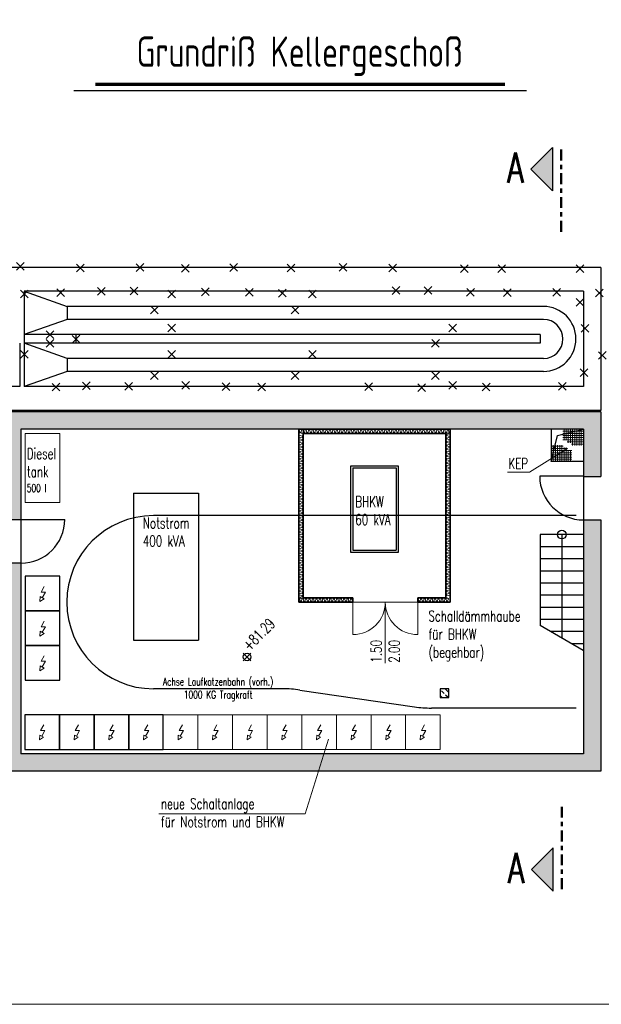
# Model space of a CAD drawing. Header units: millimetres. Extents: x 716 to 905, y 893 to 977.
# Tile 17 of 43: x 828 to 842, y 893 to 916. Entities that reach past the tile are written whole.
import ezdxf
from ezdxf.enums import TextEntityAlignment as Align

# ---------------------------------------------------------------- set-up
doc = ezdxf.new("R2010")
doc.units = ezdxf.units.MM
doc.header["$MEASUREMENT"] = 0
doc.linetypes.add('AUSGEZOGEN', pattern=[0])
doc.linetypes.add('STRP1', pattern=[0.46, 0.25, -0.08, 0.05, -0.08])
doc.layers.add('$AUDIT-BAD-LAYER', color=7, linetype='Continuous')
doc.layers.add('HTSV_P1_PLAN_HKOT', color=7, linetype='Continuous')
for name, color, linetype, lineweight in [('00_Abbruch', 1, 'Continuous', 18), ('00_DAHLEM_025', 7, 'Continuous', 25), ('00_Plotrahmen', 7, 'AUSGEZOGEN', 18), ('HTSV_AC_EROS_ALLG_A00', 213, 'Continuous', 13), ('HTSV_AC_TUER_ALLG_S00', 213, 'Continuous', 13), ('HTSV_AC_TUER_ALLG_T00', 213, 'Continuous', 13), ('HTSV_AC_TUER_ALLG_T02', 212, 'Continuous', 25), ('HTSV_BT_WAND_DAEM_G03', 60, 'Continuous', 35), ('HTSV_BT_WAND_DAEM_T02', 52, 'Continuous', 25), ('HTSV_MT_MASH_ALLG_A02', 172, 'Continuous', 25), ('HTSV_P1_PLAN_TEXT_T00', 53, 'Continuous', 13), ('HTSV_P1_PLAN_TEXT_T02', 52, 'Continuous', 25), ('HTSV_P1_SYMB_DAEM_S00', 53, 'Continuous', 13), ('HTSV_P1_SYMB_SCHN_A02', 212, 'Continuous', 25), ('HTSV_P1_SYMB_SCHN_L05', 210, 'STRP1', 50), ('HTSV_P1_SYMB_SCHN_T05', 210, 'Continuous', 50), ('HTSV_P1_SYMB_SCHN_T07', 200, 'Continuous', 70), ('HTSV_TA_ELEK_E-NS_A01', 202, 'Continuous', 18), ('HTSV_TA_ELEK_E-NS_T00', 213, 'Continuous', 13), ('HTSV_TA_ELEK_E-NS_T02', 212, 'Continuous', 25), ('HTSV_TA_LUFT_ZU___A02', 12, 'Continuous', 25), ('HTSV_TA_TGA__ALLG_A01', 82, 'Continuous', 18)]:
    doc.layers.add(name, color=color, linetype=linetype, lineweight=lineweight)
doc.styles.add('HTSV', font='romans.shx', dxfattribs={"width": 0.7, "bigfont": 'htsv_01.shx'})
doc.styles.add('HTSV_KONS_BEMASS', font='romans.shx', dxfattribs={"width": 0.7, "bigfont": 'htsv_01.shx'})
doc.styles.get("Standard").update_dxf_attribs({"font": 'romans.shx', "width": 0.8})
pattern_1 = [(135, (0, -34), (-0.132582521, -0.132582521), []), (135, (8e-18, -33.86742), (-0.132582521, -0.132582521), [0.09375, -0.046875])]
pattern_2 = [(135, (0, -34), (-0.176776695, -0.176776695), []), (135, (1e-17, -33.82322), (-0.176776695, -0.176776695), [0.125, -0.0625])]

# ---------------------------------------------------------------- blocks, each defined once
blk = doc.blocks.new('tuer150')
for p, q in [((1.5, 0), (0, 0)), ((0, 0), (0, -0.75)), ((1.5, 0), (1.5, -0.75))]:
    blk.add_line(p, q)
for centre, start, end in [((0, 0), 270, 0), ((1.5, 0), 180, 270)]:
    blk.add_arc(centre, 0.75, start, end)
blk = doc.blocks.new('e-schrank')
for p, q in [((0, 0.8), (0, 0)), ((0.8, 0.8), (0, 0.8)), ((0.8, 0), (0.8, 0.8)), ((0, 0), (0.8, 0))]:
    blk.add_line(p, q)
at = {"lineweight": 13}
for p, q in [((0.36451, 0.43385), (0.43951, 0.56375)), ((0.34621, 0.32895), (0.33951, 0.21735)), ((0.33951, 0.21735), (0.43281, 0.27895)), ((0.34621, 0.32895), (0.43281, 0.27895)), ((0.46451, 0.43385), (0.36451, 0.43385)), ((0.38951, 0.30395), (0.46451, 0.43385))]:
    blk.add_line(p, q, dxfattribs=at)
blk = doc.blocks.new('Schnittpfeil-li')
at = {"layer": 'HTSV_P1_SYMB_SCHN_A02'}
blk.add_hatch(color=256, dxfattribs=at).paths.add_polyline_path([(0.505, 0.1), (0.255, 0.35), (0.005, 0.1)])
for p, q in [((0.255, 0.35), (0.005, 0.1)), ((0.505, 0.1), (0.255, 0.35)), ((0.005, 0.1), (0.505, 0.1))]:
    blk.add_line(p, q, dxfattribs=at)
at = {"layer": 'HTSV_P1_SYMB_SCHN_T05', "style": 'HTSV', "width": 0.7}
blk.add_attdef('SCHNITT', text='', height=0.35, dxfattribs=at).set_placement((0.255, 0.35), align=Align.BOTTOM_CENTER)
blk = doc.blocks.new('HTSVKG1F')
at = {"color": 0, "linetype": 'ByBlock'}
for p, q in [((-0.5, 0), (0.5, 0)), ((0, 0.5), (0, -0.5))]:
    blk.add_line(p, q, dxfattribs=at)
blk.add_circle((0, 0), 0.35, dxfattribs=at)
blk.add_attdef('HKTXT', (0.5, 0.2), '', height=0.4, dxfattribs=at)
blk = doc.blocks.new('gitterro2')
for p, q in [((0, 0.38), (0, 0)), ((0, 0.35), (0.28, 0.35)), ((0, 0.3), (0.38, 0.3)), ((0, 0.25), (0.48, 0.25)), ((0.05, 0.38), (0.05, 0)), ((0.1, 0.38), (0.1, 0)), ((0.15, 0.38), (0.15, 0)), ((0.2, 0.38), (0.2, 0)), ((0.25, 0.38), (0.25, 0)), ((0.3, 0.32), (0.3, 0)), ((0.35, 0.32), (0.35, 0)), ((0.4, 0.26), (0.4, 0)), ((0.45, 0.26), (0.45, 0)), ((0, 0.2), (0.48, 0.2)), ((0, 0.15), (0.48, 0.15)), ((0, 0.1), (0.48, 0.1)), ((0, 0.05), (0.48, 0.05)), ((0, 0), (0.48, 0))]:
    blk.add_line(p, q)
blk = doc.blocks.new('abbruch')
for p, q in [((-0.089, -0.089), (0.089, 0.089)), ((-0.088, 0.088), (0.088, -0.088))]:
    blk.add_line(p, q)

msp = doc.modelspace()

# ---------------------------------------------------------------- hatches: boundary and pattern name
at = {"layer": '$AUDIT-BAD-LAYER'}
h = msp.add_hatch(dxfattribs=at)
h.set_pattern_fill('ANSI33', color=256, angle=90, style=0)
h.set_pattern_definition(pattern_2)
h.paths.add_polyline_path([(841.8383, 906.523), (820.9733, 906.523), (820.9733, 905.673), (820.1733, 905.673), (820.1733, 904.373), (820.9733, 904.373), (820.9733, 902.423), (820.1733, 902.423), (820.1733, 901.123), (820.9733, 901.123), (820.9733, 898.223), (824.8883, 898.223), (824.8883, 897.423), (826.1883, 897.423), (826.1883, 898.223), (841.8383, 898.223), (841.8383, 904.023), (841.4383, 904.023), (841.4383, 898.623), (828.4383, 898.623), (828.4383, 903.023), (822.8333, 903.023), (822.8333, 902.723), (823.3183, 902.723), (823.3183, 902.223), (823.6183, 902.223), (823.6183, 902.723), (828.1383, 902.723), (828.1383, 898.623), (826.1383, 898.623), (826.1383, 898.373), (826.0383, 898.373), (826.0383, 897.573), (825.0383, 897.573), (825.0383, 898.373), (824.9383, 898.373), (824.9383, 898.623), (823.6183, 898.623), (823.6183, 901.223), (823.3183, 901.223), (823.3183, 898.623), (821.3733, 898.623), (821.3733, 901.173), (821.1233, 901.173), (821.1233, 901.273), (820.3233, 901.273), (820.3233, 902.273), (821.1233, 902.273), (821.1233, 902.373), (821.3733, 902.373), (821.3733, 902.723), (821.8233, 902.723), (821.8233, 903.023), (821.3733, 903.023), (821.3733, 904.423), (821.1233, 904.423), (821.1233, 904.523), (820.3233, 904.523), (820.3233, 905.523), (821.1233, 905.523), (821.1233, 905.623), (821.3733, 905.623), (821.3733, 906.123), (828.1383, 906.123), (828.1383, 904.023), (828.4383, 904.023), (828.4383, 904.033), (828.4383, 906.123), (841.4383, 906.123), (841.4383, 905.023), (841.8383, 905.023)])
h = msp.add_hatch(dxfattribs=at)
h.set_pattern_fill('ANSI33', color=256, angle=90, style=0)
h.set_pattern_definition(pattern_2)
h.paths.add_polyline_path([(841.8383, 906.523), (820.9733, 906.523), (820.9733, 905.673), (820.1733, 905.673), (820.1733, 904.373), (820.9733, 904.373), (820.9733, 902.423), (820.1733, 902.423), (820.1733, 901.123), (820.9733, 901.123), (820.9733, 898.223), (824.8883, 898.223), (824.8883, 897.423), (826.1883, 897.423), (826.1883, 898.223), (841.8383, 898.223), (841.8383, 904.023), (841.4383, 904.023), (841.4383, 898.623), (828.4383, 898.623), (828.4383, 903.023), (822.8333, 903.023), (822.8333, 902.723), (823.3183, 902.723), (823.3183, 902.223), (823.6183, 902.223), (823.6183, 902.723), (828.1383, 902.723), (828.1383, 898.623), (826.1383, 898.623), (826.1383, 898.373), (826.0383, 898.373), (826.0383, 897.573), (825.0383, 897.573), (825.0383, 898.373), (824.9383, 898.373), (824.9383, 898.623), (823.6183, 898.623), (823.6183, 901.223), (823.3183, 901.223), (823.3183, 898.623), (821.3733, 898.623), (821.3733, 901.173), (821.1233, 901.173), (821.1233, 901.273), (820.3233, 901.273), (820.3233, 902.273), (821.1233, 902.273), (821.1233, 902.373), (821.3733, 902.373), (821.3733, 902.723), (821.8233, 902.723), (821.8233, 903.023), (821.3733, 903.023), (821.3733, 904.423), (821.1233, 904.423), (821.1233, 904.523), (820.3233, 904.523), (820.3233, 905.523), (821.1233, 905.523), (821.1233, 905.623), (821.3733, 905.623), (821.3733, 906.123), (828.1383, 906.123), (828.1383, 904.023), (828.4383, 904.023), (828.4383, 904.033), (828.4383, 906.123), (841.4383, 906.123), (841.4383, 905.023), (841.8383, 905.023)])
h = msp.add_hatch(dxfattribs=at)
h.set_pattern_fill('ANSI33', color=256, scale=0.75, angle=90, style=0)
h.set_pattern_definition(pattern_1)
h.paths.add_polyline_path([(838.1283, 899.923), (838.3283, 899.923), (838.3283, 900.123), (838.1283, 900.123)])
h = msp.add_hatch(dxfattribs=at)
h.set_pattern_fill('ANSI33', color=256, scale=0.75, angle=90, style=0)
h.set_pattern_definition(pattern_1)
h.paths.add_polyline_path([(838.1283, 899.923), (838.3283, 899.923), (838.3283, 900.123), (838.1283, 900.123)])

# ---------------------------------------------------------------- linework, layer by layer
for p, q in [((841.8383, 909.853), (828.1083, 909.853)), ((841.8383, 909.853), (828.1083, 909.853)), ((841.8383, 909.853), (841.8383, 906.553)), ((841.8383, 909.853), (841.8383, 906.553)), ((841.4383, 909.303), (828.5083, 909.303)), ((828.5083, 909.303), (828.5083, 908.303)), ((828.5083, 909.303), (829.5083, 908.953)), ((841.4383, 909.303), (828.5083, 909.303)), ((828.5083, 909.303), (828.5083, 908.303)), ((828.5083, 909.303), (829.5083, 908.953)), ((841.4383, 909.303), (841.4383, 907.103)), ((841.4383, 909.303), (841.4383, 907.103)), ((840.5133, 908.953), (829.5083, 908.953)), ((829.5083, 908.953), (829.5083, 908.653)), ((840.5133, 908.953), (829.5083, 908.953)), ((829.5083, 908.953), (829.5083, 908.653)), ((829.5083, 908.653), (828.5083, 908.303)), ((829.5083, 908.653), (828.5083, 908.303)), ((840.5133, 908.653), (829.5083, 908.653)), ((840.5133, 908.653), (829.5083, 908.653)), ((828.4083, 908.103), (828.4083, 907.103)), ((828.4083, 908.103), (828.4083, 907.103)), ((829.7083, 908.303), (828.5083, 908.303)), ((828.5083, 908.303), (828.5083, 908.103)), ((829.7083, 908.303), (828.5083, 908.303)), ((828.5083, 908.303), (828.5083, 908.103)), ((829.5083, 907.753), (828.5083, 908.103)), ((828.5083, 908.103), (828.5083, 907.103)), ((829.7083, 908.103), (828.5083, 908.103)), ((829.5083, 907.753), (828.5083, 908.103)), ((828.5083, 908.103), (828.5083, 907.103)), ((829.7083, 908.103), (828.5083, 908.103)), ((840.4383, 908.303), (829.7083, 908.303)), ((840.4383, 908.303), (829.7083, 908.303)), ((829.7083, 908.2983), (829.7083, 908.0983)), ((829.7083, 908.2983), (829.7083, 908.0983)), ((840.4383, 908.103), (829.7083, 908.103)), ((840.4383, 908.103), (829.7083, 908.103)), ((840.4383, 908.303), (840.4383, 908.103)), ((840.4383, 908.303), (840.4383, 908.103)), ((840.5133, 907.753), (829.5083, 907.753)), ((829.5083, 907.753), (829.5083, 907.453)), ((840.5133, 907.753), (829.5083, 907.753)), ((829.5083, 907.753), (829.5083, 907.453)), ((829.5083, 907.453), (828.5083, 907.103)), ((829.5083, 907.453), (828.5083, 907.103)), ((840.5133, 907.453), (829.5083, 907.453)), ((840.5133, 907.453), (829.5083, 907.453)), ((828.4083, 907.103), (828.1083, 907.103)), ((828.4083, 907.103), (828.1083, 907.103)), ((841.4383, 907.103), (828.5083, 907.103)), ((841.4383, 907.103), (828.5083, 907.103)), ((841.8383, 906.523), (820.9733, 906.523)), ((841.8383, 906.523), (820.9733, 906.523)), ((841.8383, 906.553), (828.1083, 906.553)), ((841.8383, 906.553), (828.1083, 906.553)), ((841.8383, 906.523), (841.8383, 905.023)), ((841.8383, 906.523), (841.8383, 905.023)), ((828.4383, 906.123), (828.4383, 904.023)), ((841.4383, 906.123), (828.4383, 906.123)), ((828.4383, 906.123), (828.4383, 904.023)), ((841.4383, 906.123), (828.4383, 906.123)), ((840.6883, 906.123), (840.6883, 905.373)), ((840.6883, 906.123), (840.6883, 905.373)), ((840.8383, 905.973), (841.4383, 906.123)), ((840.8383, 905.973), (841.4383, 906.123)), ((841.4383, 906.123), (841.4383, 905.023)), ((841.4383, 906.123), (841.4383, 905.023)), ((840.6883, 905.373), (840.8383, 905.973)), ((840.6883, 905.373), (840.8383, 905.973)), ((841.4383, 905.373), (840.6883, 905.373)), ((841.4383, 905.373), (840.6883, 905.373)), ((841.4383, 905.023), (841.8383, 905.023)), ((841.4383, 905.023), (841.8383, 905.023)), ((828.4383, 904.023), (828.1383, 904.023)), ((828.4383, 904.023), (828.1383, 904.023)), ((841.2733, 904.123), (831.4983, 904.123)), ((841.2733, 904.123), (831.4983, 904.123)), ((841.4383, 904.023), (841.8383, 904.023)), ((841.4383, 904.023), (841.4383, 898.623)), ((841.4383, 904.023), (841.8383, 904.023)), ((841.4383, 904.023), (841.4383, 898.623)), ((841.8383, 904.023), (841.8383, 898.223)), ((841.8383, 904.023), (841.8383, 898.223)), ((840.4383, 903.683), (840.4383, 901.5838)), ((841.4383, 903.683), (840.4383, 903.683)), ((840.4383, 903.683), (840.4383, 901.5838)), ((841.4383, 903.683), (840.4383, 903.683)), ((840.9383, 903.683), (840.9358, 901.2942)), ((840.9383, 903.683), (840.9358, 901.2942)), ((841.4383, 903.403), (840.4383, 903.403)), ((841.4383, 903.403), (840.4383, 903.403)), ((841.4383, 903.123), (840.4383, 903.123)), ((841.4383, 903.123), (840.4383, 903.123)), ((828.4383, 903.023), (822.8333, 903.023)), ((828.4383, 903.023), (822.8333, 903.023)), ((828.4383, 903.023), (828.4383, 898.623)), ((828.4383, 903.023), (828.4383, 898.623)), ((841.4383, 902.843), (840.4383, 902.843)), ((841.4383, 902.843), (840.4383, 902.843)), ((841.4383, 902.563), (840.4383, 902.563)), ((841.4383, 902.563), (840.4383, 902.563)), ((841.4383, 902.283), (840.4383, 902.283)), ((841.4383, 902.283), (840.4383, 902.283)), ((841.4383, 902.003), (840.4383, 902.003)), ((841.4383, 902.003), (840.4383, 902.003)), ((841.4383, 901.723), (840.4383, 901.723)), ((841.4383, 901.723), (840.4383, 901.723)), ((841.4333, 901.0046), (840.4383, 901.5838)), ((841.4333, 901.0046), (840.4383, 901.5838)), ((841.4383, 901.443), (840.6801, 901.443)), ((841.4383, 901.443), (840.6801, 901.443)), ((841.4383, 901.163), (841.1611, 901.163)), ((841.4383, 901.163), (841.1611, 901.163)), ((834.4917, 900.123), (831.4983, 900.123)), ((834.4917, 900.123), (831.4983, 900.123)), ((838.3283, 900.123), (838.1283, 900.123)), ((838.1283, 900.123), (838.1283, 899.923)), ((838.3283, 900.123), (838.1283, 900.123)), ((838.1283, 900.123), (838.1283, 899.923)), ((838.3283, 899.923), (838.3283, 900.123)), ((838.3283, 899.923), (838.3283, 900.123)), ((834.8828, 900.0946), (837.5338, 899.7065)), ((834.8828, 900.0946), (837.5338, 899.7065)), ((838.1283, 899.923), (838.3283, 899.923)), ((838.1283, 899.923), (838.3283, 899.923)), ((841.2733, 899.678), (837.9249, 899.678)), ((841.2733, 899.678), (837.9249, 899.678)), ((841.4383, 898.623), (828.4383, 898.623)), ((841.4383, 898.623), (828.4383, 898.623)), ((841.8383, 898.223), (826.1883, 898.223)), ((841.8383, 898.223), (826.1883, 898.223))]:
    msp.add_line(p, q, dxfattribs=at)
for centre, radius, start, end in [((840.5133, 908.203), 0.75, 270, 90), ((840.5133, 908.203), 0.75, 270, 90), ((840.5133, 908.203), 0.45, 270, 90), ((840.5133, 908.203), 0.45, 270, 90), ((831.4983, 902.123), 2, 90, 270), ((831.4983, 902.123), 2, 90, 270), ((834.4917, 897.423), 2.7, 81.6721, 90), ((834.4917, 897.423), 2.7, 81.6721, 90), ((837.9249, 902.378), 2.7, 261.6721, 270), ((837.9249, 902.378), 2.7, 261.6721, 270)]:
    msp.add_arc(centre, radius, start, end, dxfattribs=at)
for p, q in [((841.4383, 905.033), (840.4283, 905.033)), ((841.4383, 905.033), (840.4283, 905.033)), ((841.4383, 905.033), (841.4383, 904.023)), ((841.4383, 905.033), (841.4383, 904.023)), ((828.4383, 904.033), (829.4483, 904.033)), ((828.4383, 904.033), (828.4383, 903.023)), ((828.4383, 904.033), (829.4483, 904.033)), ((828.4383, 904.033), (828.4383, 903.023)), ((828.5383, 902.723), (828.5383, 901.923)), ((829.3383, 902.723), (828.5383, 902.723)), ((828.5383, 902.723), (828.5383, 901.923)), ((829.3383, 902.723), (828.5383, 902.723)), ((829.3383, 901.923), (829.3383, 902.723)), ((829.3383, 901.923), (829.3383, 902.723)), ((828.5383, 901.923), (829.3383, 901.923)), ((828.5383, 901.923), (828.5383, 901.123)), ((829.3383, 901.923), (828.5383, 901.923)), ((828.5383, 901.923), (829.3383, 901.923)), ((828.5383, 901.923), (828.5383, 901.123)), ((829.3383, 901.923), (828.5383, 901.923)), ((829.3383, 901.123), (829.3383, 901.923)), ((829.3383, 901.123), (829.3383, 901.923)), ((828.5383, 901.123), (829.3383, 901.123)), ((828.5383, 901.123), (828.5383, 900.323)), ((829.3383, 901.123), (828.5383, 901.123)), ((828.5383, 901.123), (829.3383, 901.123)), ((828.5383, 901.123), (828.5383, 900.323)), ((829.3383, 901.123), (828.5383, 901.123)), ((829.3383, 900.323), (829.3383, 901.123)), ((829.3383, 900.323), (829.3383, 901.123)), ((828.5383, 900.323), (829.3383, 900.323)), ((828.5383, 900.323), (829.3383, 900.323)), ((828.5283, 899.523), (828.5283, 898.723)), ((829.3283, 899.523), (828.5283, 899.523)), ((828.5283, 899.523), (828.5283, 898.723)), ((829.3283, 899.523), (828.5283, 899.523)), ((829.3283, 898.723), (829.3283, 899.523)), ((829.3283, 899.523), (829.3283, 898.723)), ((830.1283, 899.523), (829.3283, 899.523)), ((829.3283, 898.723), (829.3283, 899.523)), ((829.3283, 899.523), (829.3283, 898.723)), ((830.1283, 899.523), (829.3283, 899.523)), ((830.1283, 898.723), (830.1283, 899.523)), ((830.1283, 899.523), (830.1283, 898.723)), ((830.9283, 899.523), (830.1283, 899.523)), ((830.1283, 898.723), (830.1283, 899.523)), ((830.1283, 899.523), (830.1283, 898.723)), ((830.9283, 899.523), (830.1283, 899.523)), ((830.9283, 898.723), (830.9283, 899.523)), ((830.9283, 899.523), (830.9283, 898.723)), ((831.7283, 899.523), (830.9283, 899.523)), ((830.9283, 898.723), (830.9283, 899.523)), ((830.9283, 899.523), (830.9283, 898.723)), ((831.7283, 899.523), (830.9283, 899.523)), ((831.7283, 898.723), (831.7283, 899.523)), ((831.7283, 898.723), (831.7283, 899.523)), ((828.5283, 898.723), (829.3283, 898.723)), ((828.5283, 898.723), (829.3283, 898.723)), ((829.3283, 898.723), (830.1283, 898.723)), ((829.3283, 898.723), (830.1283, 898.723)), ((830.1283, 898.723), (830.9283, 898.723)), ((830.1283, 898.723), (830.9283, 898.723)), ((830.9283, 898.723), (831.7283, 898.723)), ((830.9283, 898.723), (831.7283, 898.723))]:
    msp.add_line(p, q)
at = {"lineweight": 13}
for p, q in [((828.9028, 902.3569), (828.9778, 902.4868)), ((828.9028, 902.3569), (828.9778, 902.4868)), ((828.8845, 902.252), (828.8778, 902.1404)), ((828.8845, 902.252), (828.8778, 902.1404)), ((828.8778, 902.1404), (828.9711, 902.202)), ((828.8778, 902.1404), (828.9711, 902.202)), ((828.8845, 902.252), (828.9711, 902.202)), ((828.8845, 902.252), (828.9711, 902.202)), ((829.0028, 902.3569), (828.9028, 902.3569)), ((829.0028, 902.3569), (828.9028, 902.3569)), ((828.9278, 902.227), (829.0028, 902.3569)), ((828.9278, 902.227), (829.0028, 902.3569)), ((828.9028, 901.5569), (828.9778, 901.6868)), ((828.9028, 901.5569), (828.9778, 901.6868)), ((829.0028, 901.5569), (828.9028, 901.5569)), ((829.0028, 901.5569), (828.9028, 901.5569)), ((828.9278, 901.427), (829.0028, 901.5569)), ((828.9278, 901.427), (829.0028, 901.5569)), ((828.8845, 901.452), (828.8778, 901.3404)), ((828.8845, 901.452), (828.8778, 901.3404)), ((828.8778, 901.3404), (828.9711, 901.402)), ((828.8778, 901.3404), (828.9711, 901.402)), ((828.8845, 901.452), (828.9711, 901.402)), ((828.8845, 901.452), (828.9711, 901.402)), ((828.9028, 900.7569), (828.9778, 900.8868)), ((828.9028, 900.7569), (828.9778, 900.8868)), ((828.8845, 900.652), (828.8778, 900.5404)), ((828.8845, 900.652), (828.8778, 900.5404)), ((828.8778, 900.5404), (828.9711, 900.602)), ((828.8778, 900.5404), (828.9711, 900.602)), ((828.8845, 900.652), (828.9711, 900.602)), ((828.8845, 900.652), (828.9711, 900.602)), ((829.0028, 900.7569), (828.9028, 900.7569)), ((829.0028, 900.7569), (828.9028, 900.7569)), ((828.9278, 900.627), (829.0028, 900.7569)), ((828.9278, 900.627), (829.0028, 900.7569)), ((828.8928, 899.1569), (828.9678, 899.2868)), ((828.8928, 899.1569), (828.9678, 899.2868)), ((829.6928, 899.1569), (829.7678, 899.2868)), ((829.6928, 899.1569), (829.7678, 899.2868)), ((830.4928, 899.1569), (830.5678, 899.2868)), ((830.4928, 899.1569), (830.5678, 899.2868)), ((831.2928, 899.1569), (831.3678, 899.2868)), ((831.2928, 899.1569), (831.3678, 899.2868)), ((828.8745, 899.052), (828.8678, 898.9404)), ((828.8745, 899.052), (828.8678, 898.9404)), ((828.8678, 898.9404), (828.9611, 899.002)), ((828.8678, 898.9404), (828.9611, 899.002)), ((828.8745, 899.052), (828.9611, 899.002)), ((828.8745, 899.052), (828.9611, 899.002)), ((828.9928, 899.1569), (828.8928, 899.1569)), ((828.9928, 899.1569), (828.8928, 899.1569)), ((828.9178, 899.027), (828.9928, 899.1569)), ((828.9178, 899.027), (828.9928, 899.1569)), ((829.6745, 899.052), (829.6678, 898.9404)), ((829.6745, 899.052), (829.6678, 898.9404)), ((829.6678, 898.9404), (829.7611, 899.002)), ((829.6678, 898.9404), (829.7611, 899.002)), ((829.6745, 899.052), (829.7611, 899.002)), ((829.6745, 899.052), (829.7611, 899.002)), ((829.7928, 899.1569), (829.6928, 899.1569)), ((829.7928, 899.1569), (829.6928, 899.1569)), ((829.7178, 899.027), (829.7928, 899.1569)), ((829.7178, 899.027), (829.7928, 899.1569)), ((830.4745, 899.052), (830.4678, 898.9404)), ((830.4745, 899.052), (830.4678, 898.9404)), ((830.4678, 898.9404), (830.5611, 899.002)), ((830.4678, 898.9404), (830.5611, 899.002)), ((830.4745, 899.052), (830.5611, 899.002)), ((830.4745, 899.052), (830.5611, 899.002)), ((830.5928, 899.1569), (830.4928, 899.1569)), ((830.5928, 899.1569), (830.4928, 899.1569)), ((830.5178, 899.027), (830.5928, 899.1569)), ((830.5178, 899.027), (830.5928, 899.1569)), ((831.2745, 899.052), (831.2678, 898.9404)), ((831.2745, 899.052), (831.2678, 898.9404)), ((831.2678, 898.9404), (831.3611, 899.002)), ((831.2678, 898.9404), (831.3611, 899.002)), ((831.2745, 899.052), (831.3611, 899.002)), ((831.2745, 899.052), (831.3611, 899.002)), ((831.3928, 899.1569), (831.2928, 899.1569)), ((831.3928, 899.1569), (831.2928, 899.1569)), ((831.3178, 899.027), (831.3928, 899.1569)), ((831.3178, 899.027), (831.3928, 899.1569))]:
    msp.add_line(p, q, dxfattribs=at)
msp.add_circle((840.9383, 903.683), 0.1)
msp.add_circle((840.9383, 903.683), 0.1)
for centre, start, end in [((841.4383, 905.033), 180, 270), ((841.4383, 905.033), 180, 270), ((828.4383, 904.033), 270, 0), ((828.4383, 904.033), 270, 0)]:
    msp.add_arc(centre, 1.01, start, end)
at = {"layer": '00_Plotrahmen'}
msp.add_lwpolyline([(808.05, 974.9351), (904.95, 974.9351), (904.95, 892.8351), (808.05, 892.8351)], close=True, dxfattribs=at)
at = {"layer": 'HTSV_AC_TUER_ALLG_T00'}
msp.add_line((836.8583, 900.711), (836.8583, 902.123), dxfattribs=at)
at = {"layer": 'HTSV_BT_WAND_DAEM_G03'}
for p, q in [((834.8583, 906.123), (834.8583, 902.123)), ((834.8583, 906.123), (838.3583, 906.123)), ((838.3583, 906.123), (838.3583, 902.123)), ((834.9583, 906.023), (834.9583, 902.223)), ((834.9583, 906.023), (838.2583, 906.023)), ((838.2583, 906.023), (838.2583, 902.223)), ((836.1083, 902.223), (834.9583, 902.223)), ((835.4583, 902.223), (836.1083, 902.223)), ((836.1083, 902.223), (836.1083, 902.123)), ((838.2583, 902.223), (837.6083, 902.223)), ((837.6083, 902.223), (837.6083, 902.123)), ((837.6083, 902.223), (838.2583, 902.223)), ((836.1083, 902.123), (834.8583, 902.123)), ((838.3583, 902.123), (837.6083, 902.123))]:
    msp.add_line(p, q, dxfattribs=at)
at = {"layer": 'HTSV_MT_MASH_ALLG_A02'}
for p, q in [((836.1083, 905.223), (836.1083, 903.323)), ((836.1083, 905.223), (837.1083, 905.223)), ((837.1083, 905.223), (837.1083, 903.323)), ((831.0383, 904.643), (831.0383, 901.243)), ((831.0383, 904.643), (832.5383, 904.643)), ((832.5383, 904.643), (832.5383, 901.243)), ((836.1083, 903.323), (837.1083, 903.323)), ((831.0383, 901.243), (832.5383, 901.243))]:
    msp.add_line(p, q, dxfattribs=at)
msp.add_lwpolyline([(836.0583, 905.273), (837.1583, 905.273), (837.1583, 903.273), (836.0583, 903.273)], close=True, dxfattribs=at)
at = {"layer": 'HTSV_P1_PLAN_TEXT_T00'}
for q in [(841.0683, 905.673), (839.6797, 905.1256)]:
    msp.add_line((840.1936, 905.1256), q, dxfattribs=at)
at = {"layer": 'HTSV_P1_SYMB_DAEM_S00'}
for points in [[(834.8583, 906.023), (834.8882, 906.0431), (834.8685, 906.1029), (834.8984, 906.1229), (834.9283, 906.1029), (834.9085, 906.0431), (834.9384, 906.023), (834.9683, 906.0431), (834.9486, 906.1029), (834.9785, 906.1229), (835.0084, 906.1029), (834.9886, 906.0431), (835.0185, 906.023), (835.0485, 906.0431), (835.0287, 906.1029), (835.0586, 906.1229), (835.0885, 906.1029), (835.0687, 906.0431), (835.0987, 906.023), (835.1286, 906.0431), (835.1088, 906.1029), (835.1387, 906.1229), (835.1686, 906.1029), (835.1489, 906.0431), (835.1788, 906.023), (835.2087, 906.0431), (835.1889, 906.1029), (835.2188, 906.1229), (835.2487, 906.1029), (835.229, 906.0431), (835.2589, 906.023), (835.2888, 906.0431), (835.269, 906.1029), (835.2989, 906.1229), (835.3289, 906.1029), (835.3091, 906.0431), (835.339, 906.023), (835.3689, 906.0431), (835.3491, 906.1029), (835.3791, 906.1229), (835.409, 906.1029), (835.3892, 906.0431), (835.4191, 906.023), (835.449, 906.0431), (835.4293, 906.1029), (835.4592, 906.1229), (835.4891, 906.1029), (835.4693, 906.0431), (835.4992, 906.023), (835.5291, 906.0431), (835.5094, 906.1029), (835.5393, 906.1229), (835.5692, 906.1029), (835.5494, 906.0431), (835.5793, 906.023), (835.6093, 906.0431), (835.5895, 906.1029), (835.6194, 906.1229), (835.6493, 906.1029), (835.6296, 906.0431), (835.6595, 906.023), (835.6894, 906.0431), (835.6696, 906.1029), (835.6995, 906.1229), (835.7294, 906.1029), (835.7097, 906.0431), (835.7396, 906.023), (835.7695, 906.0431), (835.7497, 906.1029), (835.7796, 906.1229), (835.8096, 906.1029), (835.7898, 906.0431), (835.8197, 906.023), (835.8496, 906.0431), (835.8298, 906.1029), (835.8598, 906.1229), (835.8897, 906.1029), (835.8699, 906.0431), (835.8998, 906.023), (835.9297, 906.0431), (835.91, 906.1029), (835.9399, 906.1229), (835.9698, 906.1029), (835.95, 906.0431), (835.9799, 906.023), (836.0098, 906.0431), (835.9901, 906.1029), (836.02, 906.1229), (836.0499, 906.1029), (836.0301, 906.0431), (836.06, 906.023), (836.09, 906.0431), (836.0702, 906.1029), (836.1001, 906.1229), (836.13, 906.1029), (836.1102, 906.0431), (836.1402, 906.023), (836.1701, 906.0431), (836.1503, 906.1029), (836.1802, 906.1229), (836.2101, 906.1029), (836.1904, 906.0431), (836.2203, 906.023), (836.2502, 906.0431), (836.2304, 906.1029), (836.2603, 906.1229), (836.2902, 906.1029), (836.2705, 906.0431), (836.3004, 906.023), (836.3303, 906.0431), (836.3105, 906.1029), (836.3404, 906.1229), (836.3704, 906.1029), (836.3506, 906.0431), (836.3805, 906.023), (836.4104, 906.0431), (836.3906, 906.1029), (836.4206, 906.1229), (836.4505, 906.1029), (836.4307, 906.0431), (836.4606, 906.023), (836.4905, 906.0431), (836.4708, 906.1029), (836.5007, 906.1229), (836.5306, 906.1029), (836.5108, 906.0431), (836.5407, 906.023), (836.5706, 906.0431), (836.5509, 906.1029), (836.5808, 906.1229), (836.6107, 906.1029), (836.5909, 906.0431), (836.6208, 906.023), (836.6508, 906.0431), (836.631, 906.1029), (836.6609, 906.1229), (836.6908, 906.1029), (836.671, 906.0431), (836.701, 906.023), (836.7309, 906.0431), (836.7111, 906.1029), (836.741, 906.1229), (836.7709, 906.1029), (836.7512, 906.0431), (836.7811, 906.023), (836.811, 906.0431), (836.7912, 906.1029), (836.8211, 906.1229), (836.8511, 906.1029), (836.8313, 906.0431), (836.8612, 906.023), (836.8911, 906.0431), (836.8713, 906.1029), (836.9013, 906.1229), (836.9312, 906.1029), (836.9114, 906.0431), (836.9413, 906.023), (836.9712, 906.0431), (836.9515, 906.1029), (836.9814, 906.1229), (837.0113, 906.1029), (836.9915, 906.0431), (837.0214, 906.023), (837.0513, 906.0431), (837.0316, 906.1029), (837.0615, 906.1229), (837.0914, 906.1029), (837.0716, 906.0431), (837.1015, 906.023), (837.1315, 906.0431), (837.1117, 906.1029), (837.1416, 906.1229), (837.1715, 906.1029), (837.1517, 906.0431), (837.1817, 906.023), (837.2116, 906.0431), (837.1918, 906.1029), (837.2217, 906.1229), (837.2516, 906.1029), (837.2319, 906.0431), (837.2618, 906.023), (837.2917, 906.0431), (837.2719, 906.1029), (837.3018, 906.1229), (837.3317, 906.1029), (837.312, 906.0431), (837.3419, 906.023), (837.3718, 906.0431), (837.352, 906.1029), (837.3819, 906.1229), (837.4119, 906.1029), (837.3921, 906.0431), (837.422, 906.023), (837.4519, 906.0431), (837.4321, 906.1029), (837.4621, 906.1229), (837.492, 906.1029), (837.4722, 906.0431), (837.5021, 906.023), (837.532, 906.0431), (837.5123, 906.1029), (837.5422, 906.1229), (837.5721, 906.1029), (837.5523, 906.0431), (837.5822, 906.023), (837.6121, 906.0431), (837.5924, 906.1029), (837.6223, 906.1229), (837.6522, 906.1029), (837.6324, 906.0431), (837.6623, 906.023), (837.6923, 906.0431), (837.6725, 906.1029), (837.7024, 906.1229), (837.7323, 906.1029), (837.7125, 906.0431), (837.7425, 906.023), (837.7724, 906.0431), (837.7526, 906.1029), (837.7825, 906.1229), (837.8124, 906.1029), (837.7927, 906.0431), (837.8226, 906.023), (837.8525, 906.0431), (837.8327, 906.1029), (837.8626, 906.1229), (837.8925, 906.1029), (837.8728, 906.0431), (837.9027, 906.023), (837.9326, 906.0431), (837.9128, 906.1029), (837.9428, 906.1229), (837.9727, 906.1029), (837.9529, 906.0431), (837.9828, 906.023), (838.0127, 906.0431), (837.993, 906.1029), (838.0229, 906.1229), (838.0528, 906.1029), (838.033, 906.0431), (838.0629, 906.023), (838.0928, 906.0431), (838.0731, 906.1029), (838.103, 906.1229), (838.1329, 906.1029), (838.1131, 906.0431), (838.143, 906.023), (838.173, 906.0431), (838.1532, 906.1029), (838.1831, 906.1229), (838.213, 906.1029), (838.1932, 906.0431), (838.2232, 906.023), (838.2531, 906.0431), (838.2333, 906.1029), (838.2632, 906.1229), (838.2931, 906.1029), (838.2734, 906.0431), (838.3033, 906.023), (838.3332, 906.0431), (838.3134, 906.1029), (838.3433, 906.1229)], [(834.9583, 902.223), (834.9383, 902.2529), (834.8785, 902.2332), (834.8584, 902.2631), (834.8785, 902.293), (834.9383, 902.2732), (834.9583, 902.3031), (834.9383, 902.3331), (834.8785, 902.3133), (834.8584, 902.3432), (834.8785, 902.3731), (834.9383, 902.3534), (834.9583, 902.3833), (834.9383, 902.4132), (834.8785, 902.3934), (834.8584, 902.4233), (834.8785, 902.4532), (834.9383, 902.4335), (834.9583, 902.4634), (834.9383, 902.4933), (834.8785, 902.4735), (834.8584, 902.5034), (834.8785, 902.5334), (834.9383, 902.5136), (834.9583, 902.5435), (834.9383, 902.5734), (834.8785, 902.5536), (834.8584, 902.5836), (834.8785, 902.6135), (834.9383, 902.5937), (834.9583, 902.6236), (834.9383, 902.6535), (834.8785, 902.6338), (834.8584, 902.6637), (834.8785, 902.6936), (834.9383, 902.6738), (834.9583, 902.7037), (834.9383, 902.7336), (834.8785, 902.7139), (834.8584, 902.7438), (834.8785, 902.7737), (834.9383, 902.7539), (834.9583, 902.7838), (834.9383, 902.8138), (834.8785, 902.794), (834.8584, 902.8239), (834.8785, 902.8538), (834.9383, 902.834), (834.9583, 902.864), (834.9383, 902.8939), (834.8785, 902.8741), (834.8584, 902.904), (834.8785, 902.9339), (834.9383, 902.9142), (834.9583, 902.9441), (834.9383, 902.974), (834.8785, 902.9542), (834.8584, 902.9841), (834.8785, 903.014), (834.9383, 902.9943), (834.9583, 903.0242), (834.9383, 903.0541), (834.8785, 903.0343), (834.8584, 903.0642), (834.8785, 903.0942), (834.9383, 903.0744), (834.9583, 903.1043), (834.9383, 903.1342), (834.8785, 903.1144), (834.8584, 903.1444), (834.8785, 903.1743), (834.9383, 903.1545), (834.9583, 903.1844), (834.9383, 903.2143), (834.8785, 903.1946), (834.8584, 903.2245), (834.8785, 903.2544), (834.9383, 903.2346), (834.9583, 903.2645), (834.9383, 903.2944), (834.8785, 903.2747), (834.8584, 903.3046), (834.8785, 903.3345), (834.9383, 903.3147), (834.9583, 903.3446), (834.9383, 903.3746), (834.8785, 903.3548), (834.8584, 903.3847), (834.8785, 903.4146), (834.9383, 903.3949), (834.9583, 903.4248), (834.9383, 903.4547), (834.8785, 903.4349), (834.8584, 903.4648), (834.8785, 903.4947), (834.9383, 903.475), (834.9583, 903.5049), (834.9383, 903.5348), (834.8785, 903.515), (834.8584, 903.5449), (834.8785, 903.5749), (834.9383, 903.5551), (834.9583, 903.585), (834.9383, 903.6149), (834.8785, 903.5951), (834.8584, 903.6251), (834.8785, 903.655), (834.9383, 903.6352), (834.9583, 903.6651), (834.9383, 903.695), (834.8785, 903.6753), (834.8584, 903.7052), (834.8785, 903.7351), (834.9383, 903.7153), (834.9583, 903.7452), (834.9383, 903.7751), (834.8785, 903.7554), (834.8584, 903.7853), (834.8785, 903.8152), (834.9383, 903.7954), (834.9583, 903.8253), (834.9383, 903.8553), (834.8785, 903.8355), (834.8584, 903.8654), (834.8785, 903.8953), (834.9383, 903.8755), (834.9583, 903.9055), (834.9383, 903.9354), (834.8785, 903.9156), (834.8584, 903.9455), (834.8785, 903.9754), (834.9383, 903.9557), (834.9583, 903.9856), (834.9383, 904.0155), (834.8785, 903.9957), (834.8584, 904.0256), (834.8785, 904.0555), (834.9383, 904.0358), (834.9583, 904.0657), (834.9383, 904.0956), (834.8785, 904.0758), (834.8584, 904.1057), (834.8785, 904.1357), (834.9383, 904.1159), (834.9583, 904.1458), (834.9383, 904.1757), (834.8785, 904.1559), (834.8584, 904.1859), (834.8785, 904.2158), (834.9383, 904.196), (834.9583, 904.2259), (834.9383, 904.2558), (834.8785, 904.2361), (834.8584, 904.266), (834.8785, 904.2959), (834.9383, 904.2761), (834.9583, 904.306), (834.9383, 904.3359), (834.8785, 904.3162), (834.8584, 904.3461), (834.8785, 904.376), (834.9383, 904.3562), (834.9583, 904.3861), (834.9383, 904.4161), (834.8785, 904.3963), (834.8584, 904.4262), (834.8785, 904.4561), (834.9383, 904.4363), (834.9583, 904.4663), (834.9383, 904.4962), (834.8785, 904.4764), (834.8584, 904.5063), (834.8785, 904.5362), (834.9383, 904.5165), (834.9583, 904.5464), (834.9383, 904.5763), (834.8785, 904.5565), (834.8584, 904.5864), (834.8785, 904.6164), (834.9383, 904.5966), (834.9583, 904.6265), (834.9383, 904.6564), (834.8785, 904.6366), (834.8584, 904.6666), (834.8785, 904.6965), (834.9383, 904.6767), (834.9583, 904.7066), (834.9383, 904.7365), (834.8785, 904.7168), (834.8584, 904.7467), (834.8785, 904.7766), (834.9383, 904.7568), (834.9583, 904.7867), (834.9383, 904.8166), (834.8785, 904.7969), (834.8584, 904.8268), (834.8785, 904.8567), (834.9383, 904.8369), (834.9583, 904.8668), (834.9383, 904.8968), (834.8785, 904.877), (834.8584, 904.9069), (834.8785, 904.9368), (834.9383, 904.917), (834.9583, 904.947), (834.9383, 904.9769), (834.8785, 904.9571), (834.8584, 904.987), (834.8785, 905.0169), (834.9383, 904.9972), (834.9583, 905.0271), (834.9383, 905.057), (834.8785, 905.0372), (834.8584, 905.0671), (834.8785, 905.097), (834.9383, 905.0773), (834.9583, 905.1072), (834.9383, 905.1371), (834.8785, 905.1173), (834.8584, 905.1472), (834.8785, 905.1772), (834.9383, 905.1574), (834.9583, 905.1873), (834.9383, 905.2172), (834.8785, 905.1974), (834.8584, 905.2274), (834.8785, 905.2573), (834.9383, 905.2375), (834.9583, 905.2674), (834.9383, 905.2973), (834.8785, 905.2776), (834.8584, 905.3075), (834.8785, 905.3374), (834.9383, 905.3176), (834.9583, 905.3475), (834.9383, 905.3774), (834.8785, 905.3577), (834.8584, 905.3876), (834.8785, 905.4175), (834.9383, 905.3977), (834.9583, 905.4276), (834.9383, 905.4576), (834.8785, 905.4378), (834.8584, 905.4677), (834.8785, 905.4976), (834.9383, 905.4778), (834.9583, 905.5078), (834.9383, 905.5377), (834.8785, 905.5179), (834.8584, 905.5478), (834.8785, 905.5777), (834.9383, 905.558), (834.9583, 905.5879), (834.9383, 905.6178), (834.8785, 905.598), (834.8584, 905.6279), (834.8785, 905.6578), (834.9383, 905.6381), (834.9583, 905.668), (834.9383, 905.6979), (834.8785, 905.6781), (834.8584, 905.7081), (834.8785, 905.738), (834.9383, 905.7182), (834.9583, 905.7481), (834.9383, 905.778), (834.8785, 905.7583), (834.8584, 905.7882), (834.8785, 905.8181), (834.9383, 905.7983), (834.9583, 905.8282), (834.9383, 905.8581), (834.8785, 905.8384), (834.8584, 905.8683), (834.8785, 905.8982), (834.9383, 905.8784), (834.9583, 905.9083), (834.9383, 905.9383), (834.8785, 905.9185), (834.8584, 905.9484), (834.8785, 905.9783), (834.9383, 905.9585), (834.9583, 905.9885)], [(838.2583, 906.023), (838.2783, 905.9931), (838.3382, 906.0129), (838.3582, 905.983), (838.3382, 905.9531), (838.2783, 905.9728), (838.2583, 905.9429), (838.2783, 905.913), (838.3382, 905.9328), (838.3582, 905.9029), (838.3382, 905.8729), (838.2783, 905.8927), (838.2583, 905.8628), (838.2783, 905.8329), (838.3382, 905.8527), (838.3582, 905.8227), (838.3382, 905.7928), (838.2783, 905.8126), (838.2583, 905.7827), (838.2783, 905.7528), (838.3382, 905.7725), (838.3582, 905.7426), (838.3382, 905.7127), (838.2783, 905.7325), (838.2583, 905.7026), (838.2783, 905.6727), (838.3382, 905.6924), (838.3582, 905.6625), (838.3382, 905.6326), (838.2783, 905.6524), (838.2583, 905.6225), (838.2783, 905.5925), (838.3382, 905.6123), (838.3582, 905.5824), (838.3382, 905.5525), (838.2783, 905.5723), (838.2583, 905.5423), (838.2783, 905.5124), (838.3382, 905.5322), (838.3582, 905.5023), (838.3382, 905.4724), (838.2783, 905.4921), (838.2583, 905.4622), (838.2783, 905.4323), (838.3382, 905.4521), (838.3582, 905.4222), (838.3382, 905.3923), (838.2783, 905.412), (838.2583, 905.3821), (838.2783, 905.3522), (838.3382, 905.372), (838.3582, 905.3421), (838.3382, 905.3121), (838.2783, 905.3319), (838.2583, 905.302), (838.2783, 905.2721), (838.3382, 905.2919), (838.3582, 905.2619), (838.3382, 905.232), (838.2783, 905.2518), (838.2583, 905.2219), (838.2783, 905.192), (838.3382, 905.2117), (838.3582, 905.1818), (838.3382, 905.1519), (838.2783, 905.1717), (838.2583, 905.1418), (838.2783, 905.1119), (838.3382, 905.1316), (838.3582, 905.1017), (838.3382, 905.0718), (838.2783, 905.0916), (838.2583, 905.0617), (838.2783, 905.0317), (838.3382, 905.0515), (838.3582, 905.0216), (838.3382, 904.9917), (838.2783, 905.0114), (838.2583, 904.9815), (838.2783, 904.9516), (838.3382, 904.9714), (838.3582, 904.9415), (838.3382, 904.9116), (838.2783, 904.9313), (838.2583, 904.9014), (838.2783, 904.8715), (838.3382, 904.8913), (838.3582, 904.8614), (838.3382, 904.8314), (838.2783, 904.8512), (838.2583, 904.8213), (838.2783, 904.7914), (838.3382, 904.8112), (838.3582, 904.7812), (838.3382, 904.7513), (838.2783, 904.7711), (838.2583, 904.7412), (838.2783, 904.7113), (838.3382, 904.731), (838.3582, 904.7011), (838.3382, 904.6712), (838.2783, 904.691), (838.2583, 904.6611), (838.2783, 904.6312), (838.3382, 904.6509), (838.3582, 904.621), (838.3382, 904.5911), (838.2783, 904.6109), (838.2583, 904.581), (838.2783, 904.551), (838.3382, 904.5708), (838.3582, 904.5409), (838.3382, 904.511), (838.2783, 904.5308), (838.2583, 904.5008), (838.2783, 904.4709), (838.3382, 904.4907), (838.3582, 904.4608), (838.3382, 904.4309), (838.2783, 904.4506), (838.2583, 904.4207), (838.2783, 904.3908), (838.3382, 904.4106), (838.3582, 904.3807), (838.3382, 904.3508), (838.2783, 904.3705), (838.2583, 904.3406), (838.2783, 904.3107), (838.3382, 904.3305), (838.3582, 904.3006), (838.3382, 904.2706), (838.2783, 904.2904), (838.2583, 904.2605), (838.2783, 904.2306), (838.3382, 904.2504), (838.3582, 904.2204), (838.3382, 904.1905), (838.2783, 904.2103), (838.2583, 904.1804), (838.2783, 904.1505), (838.3382, 904.1702), (838.3582, 904.1403), (838.3382, 904.1104), (838.2783, 904.1302), (838.2583, 904.1003), (838.2783, 904.0704), (838.3382, 904.0901), (838.3582, 904.0602), (838.3382, 904.0303), (838.2783, 904.0501), (838.2583, 904.0202), (838.2783, 903.9902), (838.3382, 904.01), (838.3582, 903.9801), (838.3382, 903.9502), (838.2783, 903.9699), (838.2583, 903.94), (838.2783, 903.9101), (838.3382, 903.9299), (838.3582, 903.9), (838.3382, 903.8701), (838.2783, 903.8898), (838.2583, 903.8599), (838.2783, 903.83), (838.3382, 903.8498), (838.3582, 903.8199), (838.3382, 903.7899), (838.2783, 903.8097), (838.2583, 903.7798), (838.2783, 903.7499), (838.3382, 903.7697), (838.3582, 903.7397), (838.3382, 903.7098), (838.2783, 903.7296), (838.2583, 903.6997), (838.2783, 903.6698), (838.3382, 903.6895), (838.3582, 903.6596), (838.3382, 903.6297), (838.2783, 903.6495), (838.2583, 903.6196), (838.2783, 903.5897), (838.3382, 903.6094), (838.3582, 903.5795), (838.3382, 903.5496), (838.2783, 903.5694), (838.2583, 903.5395), (838.2783, 903.5095), (838.3382, 903.5293), (838.3582, 903.4994), (838.3382, 903.4695), (838.2783, 903.4893), (838.2583, 903.4593), (838.2783, 903.4294), (838.3382, 903.4492), (838.3582, 903.4193), (838.3382, 903.3894), (838.2783, 903.4091), (838.2583, 903.3792), (838.2783, 903.3493), (838.3382, 903.3691), (838.3582, 903.3392), (838.3382, 903.3093), (838.2783, 903.329), (838.2583, 903.2991), (838.2783, 903.2692), (838.3382, 903.289), (838.3582, 903.2591), (838.3382, 903.2291), (838.2783, 903.2489), (838.2583, 903.219), (838.2783, 903.1891), (838.3382, 903.2089), (838.3582, 903.1789), (838.3382, 903.149), (838.2783, 903.1688), (838.2583, 903.1389), (838.2783, 903.109), (838.3382, 903.1287), (838.3582, 903.0988), (838.3382, 903.0689), (838.2783, 903.0887), (838.2583, 903.0588), (838.2783, 903.0289), (838.3382, 903.0486), (838.3582, 903.0187), (838.3382, 902.9888), (838.2783, 903.0086), (838.2583, 902.9787), (838.2783, 902.9487), (838.3382, 902.9685), (838.3582, 902.9386), (838.3382, 902.9087), (838.2783, 902.9285), (838.2583, 902.8985), (838.2783, 902.8686), (838.3382, 902.8884), (838.3582, 902.8585), (838.3382, 902.8286), (838.2783, 902.8483), (838.2583, 902.8184), (838.2783, 902.7885), (838.3382, 902.8083), (838.3582, 902.7784), (838.3382, 902.7484), (838.2783, 902.7682), (838.2583, 902.7383), (838.2783, 902.7084), (838.3382, 902.7282), (838.3582, 902.6982), (838.3382, 902.6683), (838.2783, 902.6881), (838.2583, 902.6582), (838.2783, 902.6283), (838.3382, 902.648), (838.3582, 902.6181), (838.3382, 902.5882), (838.2783, 902.608), (838.2583, 902.5781), (838.2783, 902.5482), (838.3382, 902.5679), (838.3582, 902.538), (838.3382, 902.5081), (838.2783, 902.5279), (838.2583, 902.498), (838.2783, 902.468), (838.3382, 902.4878), (838.3582, 902.4579), (838.3382, 902.428), (838.2783, 902.4478), (838.2583, 902.4178), (838.2783, 902.3879), (838.3382, 902.4077), (838.3582, 902.3778), (838.3382, 902.3479), (838.2783, 902.3676), (838.2583, 902.3377), (838.2783, 902.3078), (838.3382, 902.3276), (838.3582, 902.2977), (838.3382, 902.2678), (838.2783, 902.2875), (838.2583, 902.2576)], [(836.1083, 902.223), (836.0784, 902.203), (836.0982, 902.1432), (836.0683, 902.1232), (836.0383, 902.1432), (836.0581, 902.203), (836.0282, 902.223), (835.9983, 902.203), (836.0181, 902.1432), (835.9881, 902.1232), (835.9582, 902.1432), (835.978, 902.203), (835.9481, 902.223), (835.9182, 902.203), (835.9379, 902.1432), (835.908, 902.1232), (835.8781, 902.1432), (835.8979, 902.203), (835.868, 902.223), (835.8381, 902.203), (835.8578, 902.1432), (835.8279, 902.1232), (835.798, 902.1432), (835.8178, 902.203), (835.7878, 902.223), (835.7579, 902.203), (835.7777, 902.1432), (835.7478, 902.1232), (835.7179, 902.1432), (835.7376, 902.203), (835.7077, 902.223), (835.6778, 902.203), (835.6976, 902.1432), (835.6677, 902.1232), (835.6378, 902.1432), (835.6575, 902.203), (835.6276, 902.223), (835.5977, 902.203), (835.6175, 902.1432), (835.5876, 902.1232), (835.5576, 902.1432), (835.5774, 902.203), (835.5475, 902.223), (835.5176, 902.203), (835.5374, 902.1432), (835.5074, 902.1232), (835.4775, 902.1432), (835.4973, 902.203), (835.4674, 902.223), (835.4375, 902.203), (835.4572, 902.1432), (835.4273, 902.1232), (835.3974, 902.1432), (835.4172, 902.203), (835.3873, 902.223), (835.3574, 902.203), (835.3771, 902.1432), (835.3472, 902.1232), (835.3173, 902.1432), (835.3371, 902.203), (835.3072, 902.223), (835.2772, 902.203), (835.297, 902.1432), (835.2671, 902.1232), (835.2372, 902.1432), (835.257, 902.203), (835.227, 902.223), (835.1971, 902.203), (835.2169, 902.1432), (835.187, 902.1232), (835.1571, 902.1432), (835.1768, 902.203), (835.1469, 902.223), (835.117, 902.203), (835.1368, 902.1432), (835.1069, 902.1232), (835.077, 902.1432), (835.0967, 902.203), (835.0668, 902.223), (835.0369, 902.203), (835.0567, 902.1432), (835.0268, 902.1232), (834.9968, 902.1432), (835.0166, 902.203), (834.9867, 902.223), (834.9568, 902.203), (834.9766, 902.1432), (834.9466, 902.1232), (834.9167, 902.1432), (834.9365, 902.203), (834.9066, 902.223), (834.8767, 902.203), (834.8964, 902.1432), (834.8665, 902.1232)], [(837.6083, 902.123), (837.6382, 902.1431), (837.6185, 902.2029), (837.6484, 902.2229), (837.6783, 902.2029), (837.6585, 902.1431), (837.6884, 902.123), (837.7183, 902.1431), (837.6986, 902.2029), (837.7285, 902.2229), (837.7584, 902.2029), (837.7386, 902.1431), (837.7685, 902.123), (837.7985, 902.1431), (837.7787, 902.2029), (837.8086, 902.2229), (837.8385, 902.2029), (837.8187, 902.1431), (837.8487, 902.123), (837.8786, 902.1431), (837.8588, 902.2029), (837.8887, 902.2229), (837.9186, 902.2029), (837.8989, 902.1431), (837.9288, 902.123), (837.9587, 902.1431), (837.9389, 902.2029), (837.9688, 902.2229), (837.9987, 902.2029), (837.979, 902.1431), (838.0089, 902.123), (838.0388, 902.1431), (838.019, 902.2029), (838.0489, 902.2229), (838.0789, 902.2029), (838.0591, 902.1431), (838.089, 902.123), (838.1189, 902.1431), (838.0991, 902.2029), (838.1291, 902.2229), (838.159, 902.2029), (838.1392, 902.1431), (838.1691, 902.123), (838.199, 902.1431), (838.1793, 902.2029), (838.2092, 902.2229), (838.2391, 902.2029), (838.2193, 902.1431), (838.2492, 902.123), (838.2791, 902.1431), (838.2594, 902.2029), (838.2893, 902.2229), (838.3192, 902.2029), (838.2994, 902.1431), (838.3293, 902.123)]]:
    msp.add_lwpolyline(points, dxfattribs=at)
at = {"layer": 'HTSV_P1_SYMB_SCHN_A02'}
msp.add_line((829.6598, 913.9382), (840.1207, 913.9382), dxfattribs=at)
at = {"layer": 'HTSV_P1_SYMB_SCHN_L05'}
for p, q in [((840.9191, 910.6783), (840.9191, 912.634)), ((840.9358, 897.3966), (840.9358, 895.4401))]:
    msp.add_line(p, q, dxfattribs=at)
at = {"layer": 'HTSV_P1_SYMB_SCHN_T07'}
msp.add_line((830.1598, 914.0882), (839.6207, 914.0882), dxfattribs=at)
at = {"layer": 'HTSV_TA_ELEK_E-NS_T00'}
for q in [(835.5441, 898.9578), (831.6244, 897.2363)]:
    msp.add_line((835.0073, 897.2363), q, dxfattribs=at)
at = {"layer": 'HTSV_TA_LUFT_ZU___A02'}
msp.add_line((834.9583, 906.123), (834.9583, 902.223), dxfattribs=at)
at = {"layer": 'HTSV_TA_TGA__ALLG_A01'}
for p, q in [((828.5383, 906.023), (829.3383, 906.023)), ((828.5383, 904.423), (828.5383, 906.023)), ((829.3383, 906.023), (829.3383, 904.423)), ((829.3383, 904.423), (828.5383, 904.423))]:
    msp.add_line(p, q, dxfattribs=at)

# ---------------------------------------------------------------- block references
at = {"layer": '00_Abbruch'}
for p in [(828.423, 909.8835), (829.8105, 909.8433), (831.1879, 909.8533), (832.2379, 909.8335), (833.354, 909.8536), (834.6811, 909.8436), (835.8813, 909.8543), (837.0275, 909.8442), (838.6865, 909.8241), (839.5511, 909.8241), (841.3609, 909.8241), (828.5156, 909.2391), (829.358, 909.2705), (830.2931, 909.3006), (831.0472, 909.3107), (831.9238, 909.2391), (832.7004, 909.2908), (833.7159, 909.2808), (834.48, 909.2607), (835.1753, 909.2391), (837.1079, 909.3217), (837.8419, 909.3217), (838.8272, 909.2815), (839.6818, 909.2714), (840.818, 909.2815), (841.8074, 909.2612), (841.3609, 909.0503), (831.5238, 908.8723), (834.7753, 908.8723), (831.9238, 908.4572), (838.4183, 908.4572), (841.4715, 908.4474), (829.1083, 908.303), (829.1083, 908.103), (829.7083, 908.1983), (838.0183, 908.1047), (828.5156, 907.8482), (831.9238, 907.8482), (835.1753, 907.8482), (841.8745, 907.8212), (831.5238, 907.354), (834.7753, 907.354), (838.0183, 907.354), (841.4514, 907.4223), (829.2474, 907.0898), (829.9512, 907.1199), (830.9265, 907.1099), (832.2432, 907.1317), (833.1785, 907.1008), (834.0038, 907.0907), (836.4763, 907.1008), (838.4183, 907.1317), (839.1892, 907.0907), (840.9487, 907.1108), (837.7011, 907.0807)]:
    msp.add_blockref('abbruch', p, dxfattribs=at)
at = {"layer": 'HTSV_AC_EROS_ALLG_A00', "rotation": 180}
msp.add_blockref('gitterro2', (841.4383, 906.123), dxfattribs=at)
at = {"layer": 'HTSV_AC_EROS_ALLG_A00'}
msp.add_blockref('gitterro2', (840.6883, 905.373), dxfattribs=at)
at = {"layer": 'HTSV_AC_TUER_ALLG_S00'}
msp.add_blockref('tuer150', (836.1083, 902.123), dxfattribs=at)
at = {"layer": 'HTSV_P1_PLAN_HKOT', "color": 7}
ref = msp.add_blockref('HTSVKG1F', (833.6637, 900.8579), dxfattribs=dict(at, xscale=0.25, yscale=0.25, zscale=0.25, rotation=45))
ref.add_attrib('HKTXT', '+81.29', (833.7168, 900.9816), dxfattribs={"color": 7, "height": 0.25, "rotation": 45, "style": 'HTSV_KONS_BEMASS', "width": 0.7})
at = {"layer": 'HTSV_P1_SYMB_SCHN_A02', "yscale": 2, "zscale": 2, "rotation": 90}
for p, xscale in [((840.9191, 912.634), -2), ((840.9358, 895.4401), 2)]:
    msp.add_blockref('Schnittpfeil-li', p, dxfattribs=dict(at, xscale=xscale))
at = {"layer": 'HTSV_TA_ELEK_E-NS_A01'}
for p in [(831.7283, 898.723), (832.5283, 898.723), (833.3283, 898.723), (834.1283, 898.723), (834.9283, 898.723), (835.7283, 898.723), (836.5283, 898.723), (837.3283, 898.723)]:
    msp.add_blockref('e-schrank', p, dxfattribs=at)

# ---------------------------------------------------------------- texts
at = {"layer": '00_DAHLEM_025', "char_height": 0.25, "attachment_point": 1, "style": 'HTSV'}
for s, insert in [('Diesel\\Ptank\\P{\\H0.7143x;500 l}', (828.5731, 905.6797)), ('BHKW\\P60 kVA', (836.1635, 904.5704)), ('Notstrom \\P400 kVA', (831.254, 904.0763))]:
    msp.add_mtext(s, dxfattribs=dict(at, insert=insert))
at = {"layer": 'HTSV_AC_TUER_ALLG_T02', "insert": (836.5235, 900.724), "char_height": 0.25, "attachment_point": 1, "rotation": 90, "style": 'HTSV'}
msp.add_mtext('1.50\\P2.00', dxfattribs=at)
at = {"layer": 'HTSV_BT_WAND_DAEM_T02', "insert": (837.8557, 901.9269), "char_height": 0.25, "attachment_point": 1, "style": 'HTSV'}
msp.add_mtext('Schalldämmhaube\\Pfür BHKW\\P(begehbar)', dxfattribs=at)
at = {"layer": 'HTSV_P1_PLAN_TEXT_T02', "style": 'HTSV'}
for s, insert, char_height, attachment_point in [('KEP', (840.1603, 905.2032), 0.25, 9), ('Achse Laufkatzenbahn (vorh.)\\P1000 KG Tragkraft', (832.995, 900.1074), 0.18, 5)]:
    msp.add_mtext(s, dxfattribs=dict(at, insert=insert, char_height=char_height, attachment_point=attachment_point))
at = {"layer": 'HTSV_P1_SYMB_SCHN_T07', "char_height": 0.7, "style": 'HTSV'}
for s, insert, attachment_point in [('Grundriß Kellergeschoß', (834.8812, 914.2778), 8), ('A', (840.0548, 911.8078), 9), ('A', (840.0715, 895.6335), 9)]:
    msp.add_mtext(s, dxfattribs=dict(at, insert=insert, attachment_point=attachment_point))
at = {"layer": 'HTSV_TA_ELEK_E-NS_T02', "insert": (831.6714, 897.5925), "char_height": 0.25, "attachment_point": 1, "style": 'HTSV'}
msp.add_mtext('neue Schaltanlage\\Pfür Notstrom und BHKW', dxfattribs=at)

doc.saveas('drawing.dxf')
